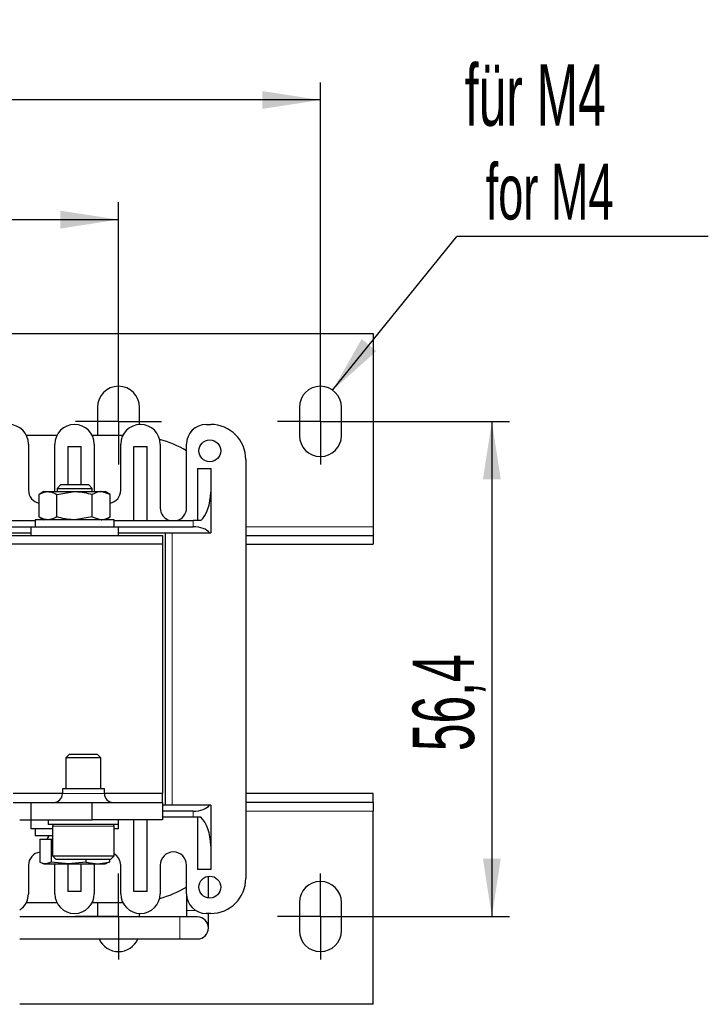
# Model space of a CAD drawing. Header units: millimetres. Extents: x 5 to 418, y 2 to 292.
# Tile 11 of 40: x 117 to 156, y 94 to 150. Entities that reach past the tile are written whole.
import ezdxf

# ---------------------------------------------------------------- set-up
doc = ezdxf.new("R2010")
doc.units = ezdxf.units.MM
doc.layers.add('SLD-0', color=7, linetype='Continuous')
doc.styles.add('SLDTEXTSTYLE0', font='TXT', dxfattribs={"width": 0.605})
doc.dimstyles.new('SLDDIMSTYLE0', dxfattribs={"dimtxt": 3.5, "dimasz": 3.302, "dimexe": 0, "dimexo": 0.0625, "dimgap": 0.875, "dimtad": 1, "dimlfac": 2, "dimrnd": 1e-09, "dimzin": 12, "dimdsep": 46, "dimtxsty": 'SLDTEXTSTYLE0', "dimsah": 1, "dimcen": 0.09, "dimadec": 0, "dimazin": 3, "dimtfac": 1, "dimtofl": 0, "dimtmove": 0, "dimatfit": 3, "dimfxl": 1, "dimfrac": 2, "dimtolj": 1, "dimtzin": 12, "dimarcsym": 0})
doc.dimstyles.new('SLDDIMSTYLE3', dxfattribs={"dimtxt": 0.18, "dimasz": 3.302, "dimexe": 0, "dimexo": 0.0625, "dimgap": 0, "dimtad": 0, "dimtih": 1, "dimtoh": 1, "dimdec": 0, "dimrnd": 1e-09, "dimzin": 0, "dimdsep": 46, "dimtxsty": 'Standard', "dimsah": 1, "dimcen": 0.09, "dimadec": 0, "dimazin": 0, "dimtfac": 3.302, "dimtdec": 0, "dimtofl": 0, "dimtmove": 0, "dimatfit": 3, "dimfxl": 1, "dimfrac": 2, "dimtolj": 1, "dimtzin": 0, "dimarcsym": 0})

# ---------------------------------------------------------------- blocks, each defined once
blk = doc.blocks.new('_D_4')
at = {"layer": 'SLD-0'}
for p, q in [((77.366, 129.979), (77.366, 140.022)), ((122.366, 129.979), (122.366, 140.022)), ((77.366, 139.022), (122.366, 139.022))]:
    blk.add_line(p, q, dxfattribs=at)
for points in [[(77.366, 139.022), (80.668, 138.514), (80.668, 139.53)], [(122.366, 139.022), (119.064, 139.53), (119.064, 138.514)]]:
    blk.add_solid(points, dxfattribs=at)
at = {"layer": 'SLD-0', "insert": (97.193, 143.533), "char_height": 3.5, "attachment_point": 1, "style": 'SLDTEXTSTYLE0'}
blk.add_mtext('90', dxfattribs=at)
blk = doc.blocks.new('_D_5')
at = {"layer": 'SLD-0'}
for p, q in [((65.866, 129.979), (65.866, 146.835)), ((133.866, 129.979), (133.866, 146.835)), ((133.866, 145.835), (65.866, 145.835))]:
    blk.add_line(p, q, dxfattribs=at)
for points in [[(65.866, 145.835), (69.168, 145.327), (69.168, 146.343)], [(133.866, 145.835), (130.564, 146.343), (130.564, 145.327)]]:
    blk.add_solid(points, dxfattribs=at)
at = {"layer": 'SLD-0', "insert": (95.856, 150.346), "char_height": 3.5, "attachment_point": 1, "style": 'SLDTEXTSTYLE0'}
blk.add_mtext('136', dxfattribs=at)
blk = doc.blocks.new('_D_6')
at = {"layer": 'SLD-0'}
for p, q in [((136.316, 127.529), (144.628, 127.529)), ((143.628, 127.529), (143.628, 99.329)), ((136.316, 99.329), (144.628, 99.329))]:
    blk.add_line(p, q, dxfattribs=at)
for points in [[(143.628, 127.529), (143.12, 124.227), (144.136, 124.227)], [(143.628, 99.329), (144.136, 102.631), (143.12, 102.631)]]:
    blk.add_solid(points, dxfattribs=at)
at = {"layer": 'SLD-0', "insert": (139.116, 108.75), "char_height": 3.5, "attachment_point": 1, "rotation": 90, "style": 'SLDTEXTSTYLE0'}
blk.add_mtext('56,4', dxfattribs=at)
blk = doc.blocks.new('SW_NOTE_0_17')
at = {"layer": 'SLD-0', "color": 0}
blk.add_line((14.321, 0), (0, 0), dxfattribs=at)
at = {"layer": 'SLD-0', "color": 0, "attachment_point": 1, "style": 'SLDTEXTSTYLE0'}
for s, insert, char_height in [('für M4', (0.455, 9.804), 3.5), ('for M4', (1.645, 4.139), 3.175)]:
    blk.add_mtext(s, dxfattribs=dict(at, insert=insert, char_height=char_height))
blk = doc.blocks.new('SW_CENTERMARKSYMBOL_2')
at = {"layer": 'SLD-0', "color": 0}
for p, q in [((0, 1.25), (0, 2.45)), ((0, 0), (0, 1.25)), ((-1.25, 0), (-2.45, 0)), ((0, 0), (-1.25, 0)), ((0, 0), (0, -1.25)), ((0, 0), (1.25, 0)), ((1.25, 0), (2.45, 0)), ((0, -1.25), (0, -2.45))]:
    blk.add_line(p, q, dxfattribs=at)
blk = doc.blocks.new('SW_CENTERMARKSYMBOL_3')
at = {"layer": 'SLD-0', "color": 0}
for p, q in [((0, 1.25), (0, 2.45)), ((0, 0), (0, 1.25)), ((-1.25, 0), (-2.45, 0)), ((0, 0), (-1.25, 0)), ((0, 0), (0, -1.25)), ((0, 0), (1.25, 0)), ((1.25, 0), (2.45, 0)), ((0, -1.25), (0, -2.45))]:
    blk.add_line(p, q, dxfattribs=at)
blk = doc.blocks.new('SW_CENTERMARKSYMBOL_4')
at = {"layer": 'SLD-0', "color": 0}
for p, q in [((0, 1.25), (0, 2.45)), ((0, 0), (0, 1.25)), ((-1.25, 0), (-2.45, 0)), ((0, 0), (-1.25, 0)), ((0, 0), (0, -1.25)), ((0, 0), (1.25, 0)), ((1.25, 0), (2.45, 0)), ((0, -1.25), (0, -2.45))]:
    blk.add_line(p, q, dxfattribs=at)
blk = doc.blocks.new('SW_CENTERMARKSYMBOL_5')
at = {"layer": 'SLD-0', "color": 0}
for p, q in [((0, 1.25), (0, 2.45)), ((0, 0), (0, 1.25)), ((-1.25, 0), (-2.45, 0)), ((0, 0), (-1.25, 0)), ((0, 0), (0, -1.25)), ((0, 0), (1.25, 0)), ((1.25, 0), (2.45, 0)), ((0, -1.25), (0, -2.45))]:
    blk.add_line(p, q, dxfattribs=at)

msp = doc.modelspace()

# ---------------------------------------------------------------- linework, layer by layer
at = {"color": 7, "linetype": 'Continuous', "lineweight": 25}
for p, q in [((62.8662, 132.5292), (136.8662, 132.5292)), ((136.8662, 132.5292), (136.8662, 121.5292)), ((121.1662, 128.3292), (121.1662, 126.7292)), ((123.5662, 127.3531), (123.5662, 128.3292)), ((132.6662, 128.3292), (132.6662, 126.7292)), ((135.0662, 126.7292), (135.0662, 128.3292)), ((127.3662, 127.3542), (127.6162, 127.3542)), ((118.8584, 126.7292), (117.124, 126.7292)), ((117.2412, 126.2292), (117.2412, 123.6042)), ((118.7412, 123.6042), (118.7412, 126.2292)), ((122.6084, 126.7292), (120.874, 126.7292)), ((120.9912, 126.2292), (120.9912, 123.6042)), ((122.4912, 123.6042), (122.4912, 126.2292)), ((124.7412, 126.2292), (124.7412, 122.6042)), ((126.2412, 122.6042), (126.2412, 126.2292)), ((119.4912, 126.1042), (120.2412, 126.1042)), ((119.4912, 126.1042), (119.4912, 123.9292)), ((120.2412, 123.9292), (120.2412, 126.1042)), ((123.2412, 121.8792), (123.2412, 126.1042)), ((123.2412, 126.1042), (123.9912, 126.1042)), ((123.9912, 121.8792), (123.9912, 126.1042)), ((129.6162, 125.3542), (129.6162, 101.5042)), ((126.8662, 124.8542), (126.8662, 121.8792)), ((126.8662, 124.8542), (127.6162, 124.8542)), ((127.6162, 124.8542), (127.6162, 123.5019)), ((118.1162, 123.5292), (117.8455, 123.3729)), ((118.1162, 123.5292), (118.3507, 123.5292)), ((118.3507, 123.5292), (119.8662, 123.5292)), ((118.7375, 123.5292), (118.7412, 123.6042)), ((118.8558, 123.3729), (119.8662, 123.5292)), ((119.081, 123.9292), (118.8662, 123.7144)), ((118.8662, 123.7144), (118.8662, 123.5292)), ((118.8662, 123.7144), (120.8662, 123.7144)), ((119.081, 123.9292), (120.6515, 123.9292)), ((119.8662, 123.5292), (121.3818, 123.5292)), ((120.8662, 123.7144), (120.6515, 123.9292)), ((120.8662, 123.5292), (120.8662, 123.7144)), ((120.9912, 123.6042), (120.995, 123.5292)), ((121.8869, 123.3729), (121.3818, 123.5292)), ((121.3818, 123.5292), (121.6162, 123.5292)), ((121.8869, 123.3729), (121.6162, 123.5292)), ((127.6162, 123.5019), (127.6162, 121.1792)), ((117.8455, 122.0855), (117.8455, 123.3729)), ((118.8558, 122.0855), (118.8558, 123.3729)), ((120.8766, 122.0855), (120.8766, 123.3729)), ((121.8869, 122.0855), (121.8869, 123.3729)), ((113.1162, 121.8792), (117.6162, 121.8792)), ((117.6162, 121.9292), (117.6162, 121.5292)), ((122.1162, 121.9292), (117.6162, 121.9292)), ((117.8455, 122.0855), (118.1162, 121.9292)), ((120.8766, 122.0855), (119.8662, 121.9292)), ((120.8766, 122.0855), (121.3818, 121.9292)), ((121.6162, 121.9292), (121.8869, 122.0855)), ((122.1162, 121.5292), (122.1162, 121.9292)), ((122.1162, 121.8792), (126.6162, 121.8792)), ((127.0521, 121.8792), (126.6162, 121.8792)), ((112.1795, 121.1792), (117.3662, 121.1792)), ((113.1162, 121.5292), (117.3662, 121.5292)), ((117.3662, 121.5292), (117.3662, 121.0292)), ((117.3662, 121.5292), (122.3662, 121.5292)), ((122.3662, 121.0292), (122.3662, 121.5292)), ((122.3662, 121.5292), (126.6162, 121.5292)), ((122.3662, 121.1792), (127.553, 121.1792)), ((125.0162, 121.1792), (125.0162, 105.6792)), ((127.553, 121.1792), (127.6162, 121.1792)), ((136.8662, 121.5292), (136.8662, 121.0292)), ((114.8662, 121.0292), (124.8662, 121.0292)), ((124.8662, 121.0292), (124.8662, 120.5292)), ((129.6162, 121.0292), (136.8662, 121.0292)), ((136.8662, 121.0292), (136.8662, 120.5292)), ((124.8662, 120.5292), (74.8662, 120.5292)), ((124.8662, 120.5292), (124.8662, 106.3292)), ((129.6162, 120.5292), (136.8662, 120.5292)), ((119.581, 108.5792), (119.3662, 108.3644)), ((119.3662, 108.3644), (119.3662, 106.6042)), ((121.3661, 108.3644), (119.3662, 108.3644)), ((119.581, 108.5792), (121.1514, 108.5792)), ((121.3662, 108.3644), (121.1515, 108.5792)), ((121.3662, 106.6042), (121.3662, 108.3644)), ((119.1712, 106.6042), (119.1712, 106.3292)), ((121.5612, 106.6042), (119.1712, 106.6042)), ((121.5612, 106.3292), (121.5612, 106.6042)), ((119.1712, 106.3292), (116.3662, 106.3292)), ((124.8662, 106.3292), (121.5612, 106.3292)), ((124.8662, 105.8292), (124.8662, 106.3292)), ((136.8662, 106.3292), (129.6162, 106.3292)), ((136.8662, 105.8292), (136.8662, 106.3292)), ((116.3662, 105.8292), (117.3662, 105.8292)), ((117.3662, 105.8292), (117.3662, 104.8292)), ((117.3662, 105.8292), (120.8662, 105.8292)), ((120.8662, 104.8292), (120.8662, 105.8292)), ((120.8662, 105.8292), (124.8662, 105.8292)), ((124.8662, 105.8292), (124.8662, 104.8292)), ((127.553, 105.6792), (124.8662, 105.6792)), ((127.6162, 105.6792), (127.553, 105.6792)), ((127.6162, 105.6792), (127.6162, 103.3564)), ((136.8662, 105.8292), (129.6162, 105.8292)), ((136.8662, 105.8292), (136.8662, 105.3292)), ((126.6162, 105.3292), (124.8662, 105.3292)), ((126.6162, 104.9792), (124.8662, 104.9792)), ((127.0521, 104.9792), (126.6162, 104.9792)), ((126.8662, 104.9792), (126.8662, 102.0042)), ((136.8662, 94.3292), (136.8662, 105.3292)), ((116.7412, 104.8292), (117.3662, 104.8292)), ((117.3662, 104.8292), (117.3662, 104.3292)), ((117.3662, 104.8292), (120.8662, 104.8292)), ((118.6162, 104.3292), (117.3662, 104.3292)), ((117.6162, 104.3292), (117.6162, 103.9292)), ((118.3662, 104.8292), (118.3662, 104.5792)), ((122.3662, 104.5792), (118.3662, 104.5792)), ((118.6162, 104.4792), (118.6162, 102.7792)), ((124.8662, 104.8292), (120.8662, 104.8292)), ((122.1162, 102.7792), (122.1162, 104.4792)), ((122.3662, 104.3292), (122.1162, 104.3292)), ((122.3662, 104.5792), (122.3662, 104.8292)), ((122.3662, 104.3292), (122.3662, 104.5792)), ((123.2412, 100.7542), (123.2412, 104.8292)), ((123.9912, 100.7542), (123.9912, 104.8292)), ((118.6162, 103.9292), (117.6162, 103.9292)), ((118.3962, 103.9292), (118.2807, 103.7292)), ((117.8848, 103.7292), (117.8848, 102.4277)), ((117.8848, 103.7292), (118.5318, 103.7292)), ((118.5318, 103.7292), (118.5318, 102.4277)), ((118.5318, 103.7292), (118.6162, 103.7292)), ((127.6162, 103.3564), (127.6162, 102.0042)), ((118.6162, 102.7792), (118.8162, 102.5792)), ((118.6162, 102.7792), (122.116, 102.7792)), ((121.9162, 102.5792), (122.1162, 102.7792)), ((117.2412, 102.2542), (117.2412, 100.6292)), ((118.019, 102.3646), (118.1162, 102.3292)), ((118.1162, 102.3292), (118.2083, 102.3292)), ((118.2083, 102.3292), (119.5225, 102.3292)), ((119.5225, 102.3292), (118.5318, 102.4277)), ((118.7412, 102.2542), (118.7375, 102.3292)), ((118.7412, 100.6292), (118.7412, 102.2542)), ((121.916, 102.5792), (118.8162, 102.5792)), ((119.4912, 102.3292), (119.4912, 100.7542)), ((120.5132, 102.4277), (119.5225, 102.3292)), ((119.5225, 102.3292), (121.1804, 102.3292)), ((120.2412, 100.7542), (120.2412, 102.3292)), ((120.5132, 102.5792), (120.5132, 102.4277)), ((120.5132, 102.4277), (121.1804, 102.3292)), ((120.995, 102.3292), (120.9912, 102.2542)), ((120.9912, 102.2542), (120.9912, 100.6292)), ((121.1804, 102.3292), (121.8476, 102.4277)), ((121.1804, 102.3292), (121.6162, 102.3292)), ((121.6162, 102.3292), (121.7134, 102.3646)), ((121.8476, 102.5792), (121.8476, 102.4277)), ((122.4912, 100.6292), (122.4912, 102.2542)), ((124.7412, 102.2542), (124.7412, 100.6292)), ((126.2412, 100.6292), (126.2412, 102.2542)), ((127.6162, 102.0042), (126.8662, 102.0042)), ((127.4912, 100.3837), (127.4912, 101.6246)), ((120.2412, 100.7542), (119.4912, 100.7542)), ((123.9912, 100.7542), (123.2412, 100.7542)), ((126.2412, 100.6292), (126.2412, 99.6792)), ((117.124, 100.1292), (118.8584, 100.1292)), ((120.874, 100.1292), (122.6084, 100.1292)), ((121.1662, 100.1292), (121.1662, 99.3042)), ((132.6662, 100.1292), (132.6662, 98.5292)), ((135.0662, 98.5292), (135.0662, 100.1292)), ((125.8662, 99.3042), (116.7412, 99.3042)), ((123.5662, 99.3042), (123.5662, 99.5053)), ((126.8662, 99.3042), (125.8662, 99.3042)), ((126.2412, 99.6792), (126.2412, 99.3042)), ((127.6162, 99.5042), (127.3662, 99.5042)), ((127.4912, 98.6792), (127.4912, 99.5042)), ((116.7412, 98.0542), (125.8662, 98.0542)), ((125.8662, 98.0542), (126.8662, 98.0542)), ((136.8662, 94.3292), (116.7412, 94.3292))]:
    msp.add_line(p, q, dxfattribs=at)
at = {"color": 7, "linetype": 'Continuous', "lineweight": 18}
for p, q in [((126.6162, 121.5292), (126.6162, 121.8792)), ((125.4162, 105.6792), (125.4162, 121.1792)), ((129.6162, 121.5292), (136.8662, 121.5292)), ((121.5612, 106.3292), (119.1712, 106.3292)), ((126.6162, 105.3292), (126.6162, 104.9792)), ((136.8662, 105.3292), (129.6162, 105.3292)), ((122.116, 104.4792), (118.6162, 104.4792)), ((125.8662, 98.0542), (125.8662, 99.3042)), ((126.7636, 99.6792), (126.2412, 99.6792))]:
    msp.add_line(p, q, dxfattribs=at)
at = {"color": 7, "linetype": 'Continuous', "lineweight": 25}
for centre in [(127.5662, 125.8542), (127.5662, 101.0042)]:
    msp.add_circle(centre, 0.625, dxfattribs=at)
for centre, radius, start, end in [((122.3662, 128.3292), 1.2, 0, 180), ((133.8662, 128.3292), 1.2, 0, 180), ((116.1162, 126.2292), 1.125, 0, 180), ((119.8662, 126.2292), 1.125, 0, 180), ((123.6162, 126.2292), 1.125, 0, 180), ((127.3662, 126.2292), 1.125, 90, 180), ((127.6162, 125.3542), 2, 0, 90), ((122.9912, 120.2292), 6.5, 60, 74.68003), ((133.8662, 126.7292), 1.2, 180, 0), ((117.9912, 123.6042), 0.75, 180, 258.79609), ((121.7412, 123.6042), 0.75, 281.20391, 0), ((125.4912, 122.6042), 0.75, 180, 255.16489), ((125.4912, 122.6042), 0.75, 284.83511, 0), ((118.6712, 106.3292), 0.5, 270, 0), ((122.0612, 106.3292), 0.5, 180, 270), ((118.7162, 104.4792), 0.1, 90, 180), ((122.0162, 104.4792), 0.1, 0, 90), ((117.9912, 102.2542), 0.75, 98.15336, 180), ((121.7412, 102.2542), 0.75, 0, 60), ((125.4912, 102.2542), 0.75, 0, 180), ((127.6162, 101.5042), 2, 270, 0), ((122.9912, 106.6292), 6.5, 285.31997, 300), ((133.8662, 100.1292), 1.2, 0, 180), ((116.1162, 100.6292), 1.125, 303.74899, 0), ((119.8662, 100.6292), 1.125, 180, 0), ((123.6162, 100.6292), 1.125, 180, 0), ((127.3662, 100.6292), 1.125, 180, 270), ((126.8662, 98.6792), 0.625, 270, 90), ((133.8662, 98.5292), 1.2, 180, 0), ((122.3662, 98.5292), 1.2, 203.31796, 336.68204)]:
    msp.add_arc(centre, radius, start, end, dxfattribs=at)
for centre, major_axis, ratio, start_param, end_param in [((126.6162, 123.5019), (0, 1.803), 0.5546218, 3.5926195, 4.712389), ((126.6162, 120.9907), (1, 0), 0.5384615, 0.3575711, 1.5707963), ((126.6162, 105.8676), (1, 0), 0.5384615, 4.712389, 5.9256142), ((126.6162, 103.3564), (0, 1.803), 0.5546218, 4.712389, 5.8321585)]:
    msp.add_ellipse(centre, major_axis=major_axis, ratio=ratio, start_param=start_param, end_param=end_param, dxfattribs=at)
for points, knots in [([(117.8455, 123.3729), (117.8763, 123.3902), (118.0407, 123.4827), (118.2117, 123.5083), (118.3507, 123.5292)], [0, 0, 0, 0, 0.1873629, 1, 1, 1, 1]), ([(118.3507, 123.5292), (118.3871, 123.5277), (118.558, 123.5209), (118.7247, 123.438), (118.8558, 123.3729)], [0, 0, 0, 0, 0.213336, 1, 1, 1, 1]), ([(119.8662, 123.5292), (119.8902, 123.529), (120.2313, 123.5268), (120.5657, 123.447), (120.8766, 123.3729)], [0, 0, 0, 0, 0.0701742, 1, 1, 1, 1]), ([(121.3818, 123.5292), (121.3698, 123.529), (121.1992, 123.5268), (121.032, 123.447), (120.8766, 123.3729)], [0, 0, 0, 0, 0.0701742, 1, 1, 1, 1]), ([(118.3507, 121.9292), (118.2117, 121.95), (118.0407, 121.9757), (117.8763, 122.0681), (117.8455, 122.0855)], [0, 0, 0, 0, 0.81263712, 1, 1, 1, 1]), ([(118.8558, 122.0855), (118.7247, 122.0203), (118.558, 121.9375), (118.3871, 121.9306), (118.3507, 121.9292)], [0, 0, 0, 0, 0.786664, 1, 1, 1, 1]), ([(119.8662, 121.9292), (119.8423, 121.9293), (119.5011, 121.9315), (119.1667, 122.0113), (118.8558, 122.0855)], [0, 0, 0, 0, 0.0701742, 1, 1, 1, 1]), ([(121.3818, 121.9292), (121.3937, 121.9293), (121.5643, 121.9315), (121.7315, 122.0113), (121.8869, 122.0855)], [0, 0, 0, 0, 0.0701742, 1, 1, 1, 1]), ([(118.2083, 102.3292), (118.1265, 102.3402), (118.018, 102.3548), (117.9111, 102.4133), (117.8848, 102.4277)], [0, 0, 0, 0, 0.754038, 1, 1, 1, 1]), ([(118.5318, 102.4277), (118.5285, 102.4258), (118.4219, 102.3655), (118.3134, 102.347), (118.2083, 102.3292)], [0, 0, 0, 0, 0.0311177, 1, 1, 1, 1]), ([(121.8476, 102.4277), (121.8443, 102.4258), (121.799, 102.3999), (121.7529, 102.3918), (121.7102, 102.3843)], [0, 0, 0, 0, 0.073243, 1, 1, 1, 1])]:
    msp.add_open_spline(points, degree=3, knots=knots, dxfattribs=at)

# ---------------------------------------------------------------- block references
at = {"layer": 'SLD-0'}
for name, p in [('SW_NOTE_0_17', (141.632, 138.0631)), ('SW_CENTERMARKSYMBOL_2', (122.3662, 127.5292)), ('SW_CENTERMARKSYMBOL_3', (133.8662, 127.5292)), ('SW_CENTERMARKSYMBOL_5', (122.3662, 99.3292)), ('SW_CENTERMARKSYMBOL_4', (133.8662, 99.3292))]:
    msp.add_blockref(name, p, dxfattribs=at)

# ---------------------------------------------------------------- dimensions: what is measured, and where the dimension line sits
for base, p1, p2, picture, middle in [((65.8662, 145.8346), (133.8662, 129.9792), (65.8662, 129.9792), '_D_5', (99.8662, 145.8346)), ((122.3662, 139.0216), (77.3662, 129.9792), (122.3662, 129.9792), '_D_4', (99.8662, 139.0216))]:
    dim = msp.add_linear_dim(base=base, p1=p1, p2=p2, dimstyle='SLDDIMSTYLE0', dxfattribs=at)
    dim.commit()
    dim.dimension.update_dxf_attribs({"geometry": picture, "text_midpoint": middle, "dimtype": 160})
dim = msp.add_linear_dim(base=(143.6281, 99.3292), p1=(136.3162, 127.5292), p2=(136.3162, 99.3292), angle=90, dimstyle='SLDDIMSTYLE0', dxfattribs=at)
dim.commit()
dim.dimension.update_dxf_attribs({"geometry": '_D_6', "text_midpoint": (143.6281, 113.4292), "dimtype": 160})

# ---------------------------------------------------------------- leaders
msp.add_leader([(134.5614, 129.3073), (141.632, 138.0631)], dimstyle='SLDDIMSTYLE3', dxfattribs=at)

doc.saveas('drawing.dxf')
